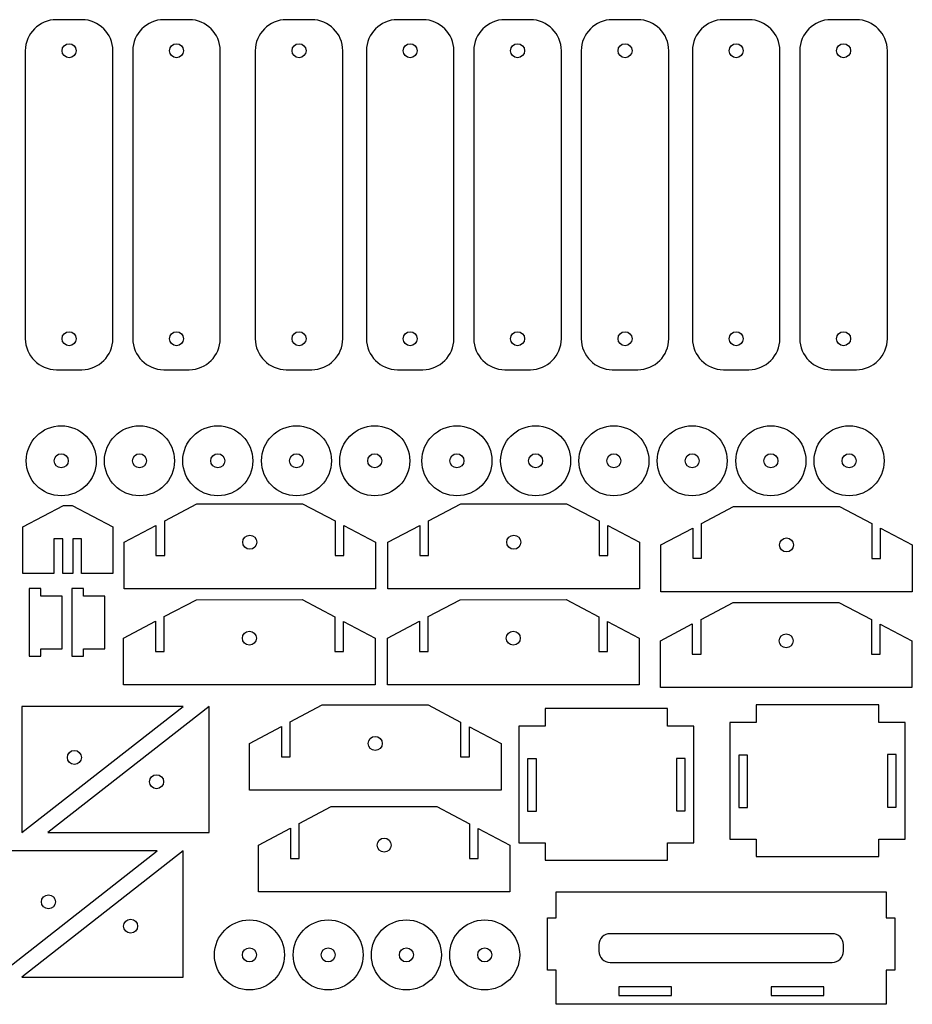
# Model space of a CAD drawing. Extents: x -52.4 to 45, y -15.4 to 14.2.
# Tile 2 of 3: x -33 to -7.5, y -14.1 to 14.1. Entities that reach past the tile are written whole.
import ezdxf

# ---------------------------------------------------------------- set-up
doc = ezdxf.new("R2010")
doc.units = 0
doc.header["$MEASUREMENT"] = 0
doc.layers.add('CAMADA_1', color=7, linetype='CONTINUOUS')

msp = doc.modelspace()

# ---------------------------------------------------------------- linework, layer by layer
at = {"layer": 'CAMADA_1', "color": 250}
for points in [[(-14.22467, -8.5248), (-13.97467, -8.5248), (-13.97467, -7.0248), (-14.22467, -7.0248), (-14.22467, -8.5248)], [(-12.44217, -8.43219), (-12.19217, -8.43219), (-12.19217, -6.93219), (-12.44217, -6.93219), (-12.44217, -8.43219)], [(-8.19217, -8.41896), (-7.94217, -8.41896), (-7.94217, -6.91896), (-8.19217, -6.91896), (-8.19217, -8.41896)], [(-18.47467, -8.53803), (-18.22467, -8.53803), (-18.22467, -7.03803), (-18.47467, -7.03803), (-18.47467, -8.53803)]]:
    msp.add_lwpolyline(points, close=True, dxfattribs=at)
for centre, major_axis in [((-31.57265, 13.19537), (0, 0.2)), ((-28.50348, 13.19537), (0, 0.2)), ((-25.00452, 13.19537), (0, 0.2)), ((-21.82952, 13.19537), (0, 0.2)), ((-18.76035, 13.19537), (0, 0.2)), ((-15.69119, 13.19537), (0, 0.2)), ((-12.51619, 13.19537), (0, 0.2)), ((-9.44702, 13.19537), (0, 0.2)), ((-31.57265, 4.9667), (0, 0.2)), ((-28.50348, 4.9667), (0, 0.2)), ((-25.00452, 4.9667), (0, 0.2)), ((-21.82952, 4.9667), (0, 0.2)), ((-18.76035, 4.9667), (0, 0.2)), ((-15.69119, 4.9667), (0, 0.2)), ((-12.51619, 4.9667), (0, 0.2)), ((-9.44702, 4.9667), (0, 0.2)), ((-31.79643, 1.47837), (0, 1)), ((-29.56225, 1.47837), (0, 1)), ((-27.32497, 1.47837), (0, 1)), ((-25.07601, 1.47837), (0, 1)), ((-22.84183, 1.47837), (0, 1)), ((-20.4933, 1.47837), (0, 1)), ((-18.24434, 1.47837), (0, 1)), ((-16.01016, 1.47837), (0, 1)), ((-13.77288, 1.47837), (0, 1)), ((-11.52392, 1.47837), (0, 1)), ((-9.28974, 1.47837), (0, 1)), ((-31.79643, 1.47837), (0, 0.2)), ((-29.56225, 1.47837), (0, 0.2)), ((-27.32497, 1.47837), (0, 0.2)), ((-25.07601, 1.47837), (0, 0.2)), ((-22.84183, 1.47837), (0, 0.2)), ((-20.4933, 1.47837), (0, 0.2)), ((-18.24434, 1.47837), (0, 0.2)), ((-16.01016, 1.47837), (0, 0.2)), ((-13.77288, 1.47837), (0, 0.2)), ((-11.52392, 1.47837), (0, 0.2)), ((-9.28974, 1.47837), (0, 0.2)), ((-26.41115, -0.84936), (0, 0.2)), ((-18.87053, -0.84936), (0, 0.2)), ((-11.0768, -0.92728), (0, 0.2)), ((-26.42281, -3.58936), (0, 0.2)), ((-18.88219, -3.58936), (0, 0.2)), ((-11.08846, -3.66728), (0, 0.2)), ((-22.82618, -6.59775), (0, 0.2)), ((-31.42189, -6.99772), (0, 0.2)), ((-29.07328, -7.69192), (0, 0.2)), ((-22.57137, -9.50208), (0, 0.2)), ((-32.16274, -11.12522), (0, 0.2)), ((-29.81413, -11.81942), (0, 0.2)), ((-26.42058, -12.64118), (0, 1)), ((-24.17162, -12.64118), (0, 1)), ((-21.93744, -12.64118), (0, 1)), ((-19.70016, -12.64118), (0, 1)), ((-26.42058, -12.64118), (0, 0.2)), ((-24.17162, -12.64118), (0, 0.2)), ((-21.93744, -12.64118), (0, 0.2)), ((-19.70016, -12.64118), (0, 0.2))]:
    msp.add_ellipse(centre, major_axis=major_axis, ratio=1, dxfattribs=at)
for points, knots in [([(-31.93699, 14.08104), (-31.93699, 14.08104), (-31.20831, 14.08104), (-31.20831, 14.08104), (-31.20831, 14.08104), (-30.72119, 14.08104), (-30.32265, 13.6825), (-30.32265, 13.19538), (-30.32265, 13.19538), (-30.32265, 13.19538), (-30.32265, 4.9667), (-30.32265, 4.9667), (-30.32265, 4.9667), (-30.32265, 4.47958), (-30.72119, 4.08104), (-31.20831, 4.08104), (-31.20831, 4.08104), (-31.20831, 4.08104), (-31.93699, 4.08104), (-31.93699, 4.08104), (-31.93699, 4.08104), (-32.42411, 4.08104), (-32.82265, 4.47958), (-32.82265, 4.9667), (-32.82265, 4.9667), (-32.82265, 4.9667), (-32.82265, 13.19538), (-32.82265, 13.19538), (-32.82265, 13.19538), (-32.82265, 13.6825), (-32.42411, 14.08104), (-31.93699, 14.08104)], [0, 0, 0, 0, 0.11111111, 0.11111111, 0.11111111, 0.11111111, 0.22222222, 0.22222222, 0.22222222, 0.22222222, 0.33333333, 0.33333333, 0.33333333, 0.33333333, 0.44444444, 0.44444444, 0.44444444, 0.44444444, 0.55555556, 0.55555556, 0.55555556, 0.55555556, 0.66666667, 0.66666667, 0.66666667, 0.66666667, 0.77777778, 0.77777778, 0.77777778, 0.77777778, 1, 1, 1, 1]), ([(-28.86782, 14.08104), (-28.86782, 14.08104), (-28.13914, 14.08104), (-28.13914, 14.08104), (-28.13914, 14.08104), (-27.65202, 14.08104), (-27.25348, 13.6825), (-27.25348, 13.19538), (-27.25348, 13.19538), (-27.25348, 13.19538), (-27.25348, 4.9667), (-27.25348, 4.9667), (-27.25348, 4.9667), (-27.25348, 4.47958), (-27.65202, 4.08104), (-28.13914, 4.08104), (-28.13914, 4.08104), (-28.13914, 4.08104), (-28.86782, 4.08104), (-28.86782, 4.08104), (-28.86782, 4.08104), (-29.35494, 4.08104), (-29.75348, 4.47958), (-29.75348, 4.9667), (-29.75348, 4.9667), (-29.75348, 4.9667), (-29.75348, 13.19538), (-29.75348, 13.19538), (-29.75348, 13.19538), (-29.75348, 13.6825), (-29.35494, 14.08104), (-28.86782, 14.08104)], [0, 0, 0, 0, 0.11111111, 0.11111111, 0.11111111, 0.11111111, 0.22222222, 0.22222222, 0.22222222, 0.22222222, 0.33333333, 0.33333333, 0.33333333, 0.33333333, 0.44444444, 0.44444444, 0.44444444, 0.44444444, 0.55555556, 0.55555556, 0.55555556, 0.55555556, 0.66666667, 0.66666667, 0.66666667, 0.66666667, 0.77777778, 0.77777778, 0.77777778, 0.77777778, 1, 1, 1, 1]), ([(-25.36886, 14.08104), (-25.36886, 14.08104), (-24.64018, 14.08104), (-24.64018, 14.08104), (-24.64018, 14.08104), (-24.15306, 14.08104), (-23.75452, 13.6825), (-23.75452, 13.19538), (-23.75452, 13.19538), (-23.75452, 13.19538), (-23.75452, 4.9667), (-23.75452, 4.9667), (-23.75452, 4.9667), (-23.75452, 4.47958), (-24.15306, 4.08104), (-24.64018, 4.08104), (-24.64018, 4.08104), (-24.64018, 4.08104), (-25.36886, 4.08104), (-25.36886, 4.08104), (-25.36886, 4.08104), (-25.85598, 4.08104), (-26.25452, 4.47958), (-26.25452, 4.9667), (-26.25452, 4.9667), (-26.25452, 4.9667), (-26.25452, 13.19538), (-26.25452, 13.19538), (-26.25452, 13.19538), (-26.25452, 13.6825), (-25.85598, 14.08104), (-25.36886, 14.08104)], [0, 0, 0, 0, 0.11111111, 0.11111111, 0.11111111, 0.11111111, 0.22222222, 0.22222222, 0.22222222, 0.22222222, 0.33333333, 0.33333333, 0.33333333, 0.33333333, 0.44444444, 0.44444444, 0.44444444, 0.44444444, 0.55555556, 0.55555556, 0.55555556, 0.55555556, 0.66666667, 0.66666667, 0.66666667, 0.66666667, 0.77777778, 0.77777778, 0.77777778, 0.77777778, 1, 1, 1, 1]), ([(-22.19386, 14.08104), (-22.19386, 14.08104), (-21.46518, 14.08104), (-21.46518, 14.08104), (-21.46518, 14.08104), (-20.97806, 14.08104), (-20.57952, 13.6825), (-20.57952, 13.19538), (-20.57952, 13.19538), (-20.57952, 13.19538), (-20.57952, 4.9667), (-20.57952, 4.9667), (-20.57952, 4.9667), (-20.57952, 4.47958), (-20.97806, 4.08104), (-21.46518, 4.08104), (-21.46518, 4.08104), (-21.46518, 4.08104), (-22.19386, 4.08104), (-22.19386, 4.08104), (-22.19386, 4.08104), (-22.68098, 4.08104), (-23.07952, 4.47958), (-23.07952, 4.9667), (-23.07952, 4.9667), (-23.07952, 4.9667), (-23.07952, 13.19538), (-23.07952, 13.19538), (-23.07952, 13.19538), (-23.07952, 13.6825), (-22.68098, 14.08104), (-22.19386, 14.08104)], [0, 0, 0, 0, 0.11111111, 0.11111111, 0.11111111, 0.11111111, 0.22222222, 0.22222222, 0.22222222, 0.22222222, 0.33333333, 0.33333333, 0.33333333, 0.33333333, 0.44444444, 0.44444444, 0.44444444, 0.44444444, 0.55555556, 0.55555556, 0.55555556, 0.55555556, 0.66666667, 0.66666667, 0.66666667, 0.66666667, 0.77777778, 0.77777778, 0.77777778, 0.77777778, 1, 1, 1, 1]), ([(-19.12469, 14.08104), (-19.12469, 14.08104), (-18.39601, 14.08104), (-18.39601, 14.08104), (-18.39601, 14.08104), (-17.90889, 14.08104), (-17.51035, 13.6825), (-17.51035, 13.19538), (-17.51035, 13.19538), (-17.51035, 13.19538), (-17.51035, 4.9667), (-17.51035, 4.9667), (-17.51035, 4.9667), (-17.51035, 4.47958), (-17.90889, 4.08104), (-18.39601, 4.08104), (-18.39601, 4.08104), (-18.39601, 4.08104), (-19.12469, 4.08104), (-19.12469, 4.08104), (-19.12469, 4.08104), (-19.61181, 4.08104), (-20.01035, 4.47958), (-20.01035, 4.9667), (-20.01035, 4.9667), (-20.01035, 4.9667), (-20.01035, 13.19538), (-20.01035, 13.19538), (-20.01035, 13.19538), (-20.01035, 13.6825), (-19.61181, 14.08104), (-19.12469, 14.08104)], [0, 0, 0, 0, 0.11111111, 0.11111111, 0.11111111, 0.11111111, 0.22222222, 0.22222222, 0.22222222, 0.22222222, 0.33333333, 0.33333333, 0.33333333, 0.33333333, 0.44444444, 0.44444444, 0.44444444, 0.44444444, 0.55555556, 0.55555556, 0.55555556, 0.55555556, 0.66666667, 0.66666667, 0.66666667, 0.66666667, 0.77777778, 0.77777778, 0.77777778, 0.77777778, 1, 1, 1, 1]), ([(-16.05553, 14.08104), (-16.05553, 14.08104), (-15.32685, 14.08104), (-15.32685, 14.08104), (-15.32685, 14.08104), (-14.83973, 14.08104), (-14.44119, 13.6825), (-14.44119, 13.19538), (-14.44119, 13.19538), (-14.44119, 13.19538), (-14.44119, 4.9667), (-14.44119, 4.9667), (-14.44119, 4.9667), (-14.44119, 4.47958), (-14.83973, 4.08104), (-15.32685, 4.08104), (-15.32685, 4.08104), (-15.32685, 4.08104), (-16.05553, 4.08104), (-16.05553, 4.08104), (-16.05553, 4.08104), (-16.54265, 4.08104), (-16.94119, 4.47958), (-16.94119, 4.9667), (-16.94119, 4.9667), (-16.94119, 4.9667), (-16.94119, 13.19538), (-16.94119, 13.19538), (-16.94119, 13.19538), (-16.94119, 13.6825), (-16.54265, 14.08104), (-16.05553, 14.08104)], [0, 0, 0, 0, 0.11111111, 0.11111111, 0.11111111, 0.11111111, 0.22222222, 0.22222222, 0.22222222, 0.22222222, 0.33333333, 0.33333333, 0.33333333, 0.33333333, 0.44444444, 0.44444444, 0.44444444, 0.44444444, 0.55555556, 0.55555556, 0.55555556, 0.55555556, 0.66666667, 0.66666667, 0.66666667, 0.66666667, 0.77777778, 0.77777778, 0.77777778, 0.77777778, 1, 1, 1, 1]), ([(-12.88053, 14.08104), (-12.88053, 14.08104), (-12.15185, 14.08104), (-12.15185, 14.08104), (-12.15185, 14.08104), (-11.66473, 14.08104), (-11.26619, 13.6825), (-11.26619, 13.19538), (-11.26619, 13.19538), (-11.26619, 13.19538), (-11.26619, 4.9667), (-11.26619, 4.9667), (-11.26619, 4.9667), (-11.26619, 4.47958), (-11.66473, 4.08104), (-12.15185, 4.08104), (-12.15185, 4.08104), (-12.15185, 4.08104), (-12.88053, 4.08104), (-12.88053, 4.08104), (-12.88053, 4.08104), (-13.36765, 4.08104), (-13.76619, 4.47958), (-13.76619, 4.9667), (-13.76619, 4.9667), (-13.76619, 4.9667), (-13.76619, 13.19538), (-13.76619, 13.19538), (-13.76619, 13.19538), (-13.76619, 13.6825), (-13.36765, 14.08104), (-12.88053, 14.08104)], [0, 0, 0, 0, 0.11111111, 0.11111111, 0.11111111, 0.11111111, 0.22222222, 0.22222222, 0.22222222, 0.22222222, 0.33333333, 0.33333333, 0.33333333, 0.33333333, 0.44444444, 0.44444444, 0.44444444, 0.44444444, 0.55555556, 0.55555556, 0.55555556, 0.55555556, 0.66666667, 0.66666667, 0.66666667, 0.66666667, 0.77777778, 0.77777778, 0.77777778, 0.77777778, 1, 1, 1, 1]), ([(-9.81136, 14.08104), (-9.81136, 14.08104), (-9.08268, 14.08104), (-9.08268, 14.08104), (-9.08268, 14.08104), (-8.59556, 14.08104), (-8.19702, 13.6825), (-8.19702, 13.19538), (-8.19702, 13.19538), (-8.19702, 13.19538), (-8.19702, 4.9667), (-8.19702, 4.9667), (-8.19702, 4.9667), (-8.19702, 4.47958), (-8.59556, 4.08104), (-9.08268, 4.08104), (-9.08268, 4.08104), (-9.08268, 4.08104), (-9.81136, 4.08104), (-9.81136, 4.08104), (-9.81136, 4.08104), (-10.29848, 4.08104), (-10.69702, 4.47958), (-10.69702, 4.9667), (-10.69702, 4.9667), (-10.69702, 4.9667), (-10.69702, 13.19538), (-10.69702, 13.19538), (-10.69702, 13.19538), (-10.69702, 13.6825), (-10.29848, 14.08104), (-9.81136, 14.08104)], [0, 0, 0, 0, 0.11111111, 0.11111111, 0.11111111, 0.11111111, 0.22222222, 0.22222222, 0.22222222, 0.22222222, 0.33333333, 0.33333333, 0.33333333, 0.33333333, 0.44444444, 0.44444444, 0.44444444, 0.44444444, 0.55555556, 0.55555556, 0.55555556, 0.55555556, 0.66666667, 0.66666667, 0.66666667, 0.66666667, 0.77777778, 0.77777778, 0.77777778, 0.77777778, 1, 1, 1, 1]), ([(-32.89377, -1.74357), (-32.89377, -1.74357), (-32.00522, -1.74357), (-32.00522, -1.74357), (-32.00522, -1.74357), (-32.00522, -1.74357), (-32.00522, -0.74991), (-32.00522, -0.74991), (-32.00522, -0.74991), (-32.00522, -0.74991), (-31.75522, -0.74991), (-31.75522, -0.74991), (-31.75522, -0.74991), (-31.75522, -0.74991), (-31.75522, -1.74357), (-31.75522, -1.74357), (-31.75522, -1.74357), (-31.75522, -1.74357), (-31.46522, -1.74357), (-31.46522, -1.74357), (-31.46522, -1.74357), (-31.46522, -1.74357), (-31.46522, -0.74991), (-31.46522, -0.74991), (-31.46522, -0.74991), (-31.46522, -0.74991), (-31.21522, -0.74991), (-31.21522, -0.74991), (-31.21522, -0.74991), (-31.21522, -0.74991), (-31.21522, -1.74357), (-31.21522, -1.74357), (-31.21522, -1.74357), (-31.21522, -1.74357), (-30.32671, -1.74358), (-30.32671, -1.74358), (-30.32671, -1.74358), (-30.32671, -1.74358), (-30.32671, -0.40748), (-30.32671, -0.40748), (-30.32671, -0.40748), (-30.32671, -0.40748), (-31.48524, 0.20374), (-31.48524, 0.20374), (-31.48524, 0.20374), (-31.48524, 0.20374), (-31.73524, 0.20374), (-31.73524, 0.20374), (-31.73524, 0.20374), (-31.73524, 0.20374), (-32.89377, -0.40748), (-32.89377, -0.40748), (-32.89377, -0.40748), (-32.89377, -0.40748), (-32.89377, -1.74357), (-32.89377, -1.74357)], [0, 0, 0, 0, 0.06666667, 0.06666667, 0.06666667, 0.06666667, 0.13333333, 0.13333333, 0.13333333, 0.13333333, 0.2, 0.2, 0.2, 0.2, 0.26666667, 0.26666667, 0.26666667, 0.26666667, 0.33333333, 0.33333333, 0.33333333, 0.33333333, 0.4, 0.4, 0.4, 0.4, 0.46666667, 0.46666667, 0.46666667, 0.46666667, 0.53333333, 0.53333333, 0.53333333, 0.53333333, 0.6, 0.6, 0.6, 0.6, 0.66666667, 0.66666667, 0.66666667, 0.66666667, 0.73333333, 0.73333333, 0.73333333, 0.73333333, 0.8, 0.8, 0.8, 0.8, 0.86666667, 0.86666667, 0.86666667, 0.86666667, 1, 1, 1, 1]), ([(-30.00375, -2.18543), (-30.00375, -2.18543), (-22.81854, -2.18544), (-22.81854, -2.18544), (-22.81854, -2.18544), (-22.81854, -2.18544), (-22.81855, -0.84935), (-22.81855, -0.84935), (-22.81855, -0.84935), (-22.81855, -0.84935), (-23.7228, -0.37228), (-23.7228, -0.37228), (-23.7228, -0.37228), (-23.7228, -0.37228), (-23.7228, -1.23166), (-23.7228, -1.23166), (-23.7228, -1.23166), (-23.7228, -1.23166), (-23.9728, -1.23166), (-23.9728, -1.23166), (-23.9728, -1.23166), (-23.9728, -1.23166), (-23.9728, -0.24038), (-23.9728, -0.24038), (-23.9728, -0.24038), (-23.9728, -0.24038), (-24.90302, 0.25039), (-24.90302, 0.25039), (-24.90302, 0.25039), (-24.90302, 0.25039), (-27.92589, 0.24874), (-27.92589, 0.24874), (-27.92589, 0.24874), (-27.92589, 0.24874), (-28.84106, -0.2349), (-28.84106, -0.2349), (-28.84106, -0.2349), (-28.84106, -0.2349), (-28.84106, -1.23018), (-28.84106, -1.23018), (-28.84106, -1.23018), (-28.84106, -1.23018), (-29.09106, -1.23018), (-29.09106, -1.23018), (-29.09106, -1.23018), (-29.09106, -1.23018), (-29.09106, -0.36702), (-29.09106, -0.36702), (-29.09106, -0.36702), (-29.09106, -0.36702), (-30.00375, -0.84935), (-30.00375, -0.84935), (-30.00375, -0.84935), (-30.00375, -0.84935), (-30.00375, -2.18543), (-30.00375, -2.18543)], [0, 0, 0, 0, 0.06666667, 0.06666667, 0.06666667, 0.06666667, 0.13333333, 0.13333333, 0.13333333, 0.13333333, 0.2, 0.2, 0.2, 0.2, 0.26666667, 0.26666667, 0.26666667, 0.26666667, 0.33333333, 0.33333333, 0.33333333, 0.33333333, 0.4, 0.4, 0.4, 0.4, 0.46666667, 0.46666667, 0.46666667, 0.46666667, 0.53333333, 0.53333333, 0.53333333, 0.53333333, 0.6, 0.6, 0.6, 0.6, 0.66666667, 0.66666667, 0.66666667, 0.66666667, 0.73333333, 0.73333333, 0.73333333, 0.73333333, 0.8, 0.8, 0.8, 0.8, 0.86666667, 0.86666667, 0.86666667, 0.86666667, 1, 1, 1, 1]), ([(-22.46313, -2.18543), (-22.46313, -2.18543), (-15.27792, -2.18544), (-15.27792, -2.18544), (-15.27792, -2.18544), (-15.27792, -2.18544), (-15.27793, -0.84935), (-15.27793, -0.84935), (-15.27793, -0.84935), (-15.27793, -0.84935), (-16.18218, -0.37228), (-16.18218, -0.37228), (-16.18218, -0.37228), (-16.18218, -0.37228), (-16.18218, -1.23166), (-16.18218, -1.23166), (-16.18218, -1.23166), (-16.18218, -1.23166), (-16.43218, -1.23166), (-16.43218, -1.23166), (-16.43218, -1.23166), (-16.43218, -1.23166), (-16.43218, -0.24038), (-16.43218, -0.24038), (-16.43218, -0.24038), (-16.43218, -0.24038), (-17.3624, 0.25039), (-17.3624, 0.25039), (-17.3624, 0.25039), (-17.3624, 0.25039), (-20.38527, 0.24874), (-20.38527, 0.24874), (-20.38527, 0.24874), (-20.38527, 0.24874), (-21.30044, -0.2349), (-21.30044, -0.2349), (-21.30044, -0.2349), (-21.30044, -0.2349), (-21.30044, -1.23018), (-21.30044, -1.23018), (-21.30044, -1.23018), (-21.30044, -1.23018), (-21.55044, -1.23018), (-21.55044, -1.23018), (-21.55044, -1.23018), (-21.55044, -1.23018), (-21.55044, -0.36702), (-21.55044, -0.36702), (-21.55044, -0.36702), (-21.55044, -0.36702), (-22.46313, -0.84935), (-22.46313, -0.84935), (-22.46313, -0.84935), (-22.46313, -0.84935), (-22.46313, -2.18543), (-22.46313, -2.18543)], [0, 0, 0, 0, 0.06666667, 0.06666667, 0.06666667, 0.06666667, 0.13333333, 0.13333333, 0.13333333, 0.13333333, 0.2, 0.2, 0.2, 0.2, 0.26666667, 0.26666667, 0.26666667, 0.26666667, 0.33333333, 0.33333333, 0.33333333, 0.33333333, 0.4, 0.4, 0.4, 0.4, 0.46666667, 0.46666667, 0.46666667, 0.46666667, 0.53333333, 0.53333333, 0.53333333, 0.53333333, 0.6, 0.6, 0.6, 0.6, 0.66666667, 0.66666667, 0.66666667, 0.66666667, 0.73333333, 0.73333333, 0.73333333, 0.73333333, 0.8, 0.8, 0.8, 0.8, 0.86666667, 0.86666667, 0.86666667, 0.86666667, 1, 1, 1, 1]), ([(-14.6694, -2.26335), (-14.6694, -2.26335), (-7.48419, -2.26336), (-7.48419, -2.26336), (-7.48419, -2.26336), (-7.48419, -2.26336), (-7.4842, -0.92727), (-7.4842, -0.92727), (-7.4842, -0.92727), (-7.4842, -0.92727), (-8.38845, -0.4502), (-8.38845, -0.4502), (-8.38845, -0.4502), (-8.38845, -0.4502), (-8.38845, -1.30958), (-8.38845, -1.30958), (-8.38845, -1.30958), (-8.38845, -1.30958), (-8.63845, -1.30958), (-8.63845, -1.30958), (-8.63845, -1.30958), (-8.63845, -1.30958), (-8.63845, -0.3183), (-8.63845, -0.3183), (-8.63845, -0.3183), (-8.63845, -0.3183), (-9.56867, 0.17247), (-9.56867, 0.17247), (-9.56867, 0.17247), (-9.56867, 0.17247), (-12.59154, 0.17082), (-12.59154, 0.17082), (-12.59154, 0.17082), (-12.59154, 0.17082), (-13.50671, -0.31282), (-13.50671, -0.31282), (-13.50671, -0.31282), (-13.50671, -0.31282), (-13.50671, -1.3081), (-13.50671, -1.3081), (-13.50671, -1.3081), (-13.50671, -1.3081), (-13.75671, -1.3081), (-13.75671, -1.3081), (-13.75671, -1.3081), (-13.75671, -1.3081), (-13.75671, -0.44494), (-13.75671, -0.44494), (-13.75671, -0.44494), (-13.75671, -0.44494), (-14.6694, -0.92727), (-14.6694, -0.92727), (-14.6694, -0.92727), (-14.6694, -0.92727), (-14.6694, -2.26335), (-14.6694, -2.26335)], [0, 0, 0, 0, 0.06666667, 0.06666667, 0.06666667, 0.06666667, 0.13333333, 0.13333333, 0.13333333, 0.13333333, 0.2, 0.2, 0.2, 0.2, 0.26666667, 0.26666667, 0.26666667, 0.26666667, 0.33333333, 0.33333333, 0.33333333, 0.33333333, 0.4, 0.4, 0.4, 0.4, 0.46666667, 0.46666667, 0.46666667, 0.46666667, 0.53333333, 0.53333333, 0.53333333, 0.53333333, 0.6, 0.6, 0.6, 0.6, 0.66666667, 0.66666667, 0.66666667, 0.66666667, 0.73333333, 0.73333333, 0.73333333, 0.73333333, 0.8, 0.8, 0.8, 0.8, 0.86666667, 0.86666667, 0.86666667, 0.86666667, 1, 1, 1, 1]), ([(-32.38188, -2.39455), (-32.38188, -2.39455), (-31.76876, -2.39455), (-31.76876, -2.39455), (-31.76876, -2.39455), (-31.76876, -2.39455), (-31.76876, -3.89455), (-31.76876, -3.89455), (-31.76876, -3.89455), (-31.76876, -3.89455), (-32.38188, -3.89455), (-32.38188, -3.89455), (-32.38188, -3.89455), (-32.38188, -3.89455), (-32.38188, -4.10367), (-32.38188, -4.10367), (-32.38188, -4.10367), (-32.38188, -4.10367), (-32.71261, -4.10367), (-32.71261, -4.10367), (-32.71261, -4.10367), (-32.71261, -4.10367), (-32.71261, -2.17221), (-32.71261, -2.17221), (-32.71261, -2.17221), (-32.71261, -2.17221), (-32.38188, -2.17221), (-32.38188, -2.17221), (-32.38188, -2.17221), (-32.38188, -2.17221), (-32.38188, -2.39455), (-32.38188, -2.39455)], [0, 0, 0, 0, 0.11111111, 0.11111111, 0.11111111, 0.11111111, 0.22222222, 0.22222222, 0.22222222, 0.22222222, 0.33333333, 0.33333333, 0.33333333, 0.33333333, 0.44444444, 0.44444444, 0.44444444, 0.44444444, 0.55555556, 0.55555556, 0.55555556, 0.55555556, 0.66666667, 0.66666667, 0.66666667, 0.66666667, 0.77777778, 0.77777778, 0.77777778, 0.77777778, 1, 1, 1, 1]), ([(-31.16477, -2.39455), (-31.16477, -2.39455), (-30.55165, -2.39455), (-30.55165, -2.39455), (-30.55165, -2.39455), (-30.55165, -2.39455), (-30.55165, -3.89455), (-30.55165, -3.89455), (-30.55165, -3.89455), (-30.55165, -3.89455), (-31.16477, -3.89455), (-31.16477, -3.89455), (-31.16477, -3.89455), (-31.16477, -3.89455), (-31.16477, -4.10367), (-31.16477, -4.10367), (-31.16477, -4.10367), (-31.16477, -4.10367), (-31.4955, -4.10367), (-31.4955, -4.10367), (-31.4955, -4.10367), (-31.4955, -4.10367), (-31.4955, -2.17221), (-31.4955, -2.17221), (-31.4955, -2.17221), (-31.4955, -2.17221), (-31.16477, -2.17221), (-31.16477, -2.17221), (-31.16477, -2.17221), (-31.16477, -2.17221), (-31.16477, -2.39455), (-31.16477, -2.39455)], [0, 0, 0, 0, 0.11111111, 0.11111111, 0.11111111, 0.11111111, 0.22222222, 0.22222222, 0.22222222, 0.22222222, 0.33333333, 0.33333333, 0.33333333, 0.33333333, 0.44444444, 0.44444444, 0.44444444, 0.44444444, 0.55555556, 0.55555556, 0.55555556, 0.55555556, 0.66666667, 0.66666667, 0.66666667, 0.66666667, 0.77777778, 0.77777778, 0.77777778, 0.77777778, 1, 1, 1, 1]), ([(-30.01541, -4.92543), (-30.01541, -4.92543), (-22.8302, -4.92544), (-22.8302, -4.92544), (-22.8302, -4.92544), (-22.8302, -4.92544), (-22.83021, -3.58935), (-22.83021, -3.58935), (-22.83021, -3.58935), (-22.83021, -3.58935), (-23.73446, -3.11228), (-23.73446, -3.11228), (-23.73446, -3.11228), (-23.73446, -3.11228), (-23.73446, -3.97166), (-23.73446, -3.97166), (-23.73446, -3.97166), (-23.73446, -3.97166), (-23.98446, -3.97166), (-23.98446, -3.97166), (-23.98446, -3.97166), (-23.98446, -3.97166), (-23.98446, -2.98038), (-23.98446, -2.98038), (-23.98446, -2.98038), (-23.98446, -2.98038), (-24.91468, -2.48961), (-24.91468, -2.48961), (-24.91468, -2.48961), (-24.91468, -2.48961), (-27.93755, -2.49126), (-27.93755, -2.49126), (-27.93755, -2.49126), (-27.93755, -2.49126), (-28.85272, -2.9749), (-28.85272, -2.9749), (-28.85272, -2.9749), (-28.85272, -2.9749), (-28.85272, -3.97018), (-28.85272, -3.97018), (-28.85272, -3.97018), (-28.85272, -3.97018), (-29.10272, -3.97018), (-29.10272, -3.97018), (-29.10272, -3.97018), (-29.10272, -3.97018), (-29.10272, -3.10702), (-29.10272, -3.10702), (-29.10272, -3.10702), (-29.10272, -3.10702), (-30.01541, -3.58935), (-30.01541, -3.58935), (-30.01541, -3.58935), (-30.01541, -3.58935), (-30.01541, -4.92543), (-30.01541, -4.92543)], [0, 0, 0, 0, 0.06666667, 0.06666667, 0.06666667, 0.06666667, 0.13333333, 0.13333333, 0.13333333, 0.13333333, 0.2, 0.2, 0.2, 0.2, 0.26666667, 0.26666667, 0.26666667, 0.26666667, 0.33333333, 0.33333333, 0.33333333, 0.33333333, 0.4, 0.4, 0.4, 0.4, 0.46666667, 0.46666667, 0.46666667, 0.46666667, 0.53333333, 0.53333333, 0.53333333, 0.53333333, 0.6, 0.6, 0.6, 0.6, 0.66666667, 0.66666667, 0.66666667, 0.66666667, 0.73333333, 0.73333333, 0.73333333, 0.73333333, 0.8, 0.8, 0.8, 0.8, 0.86666667, 0.86666667, 0.86666667, 0.86666667, 1, 1, 1, 1]), ([(-22.47479, -4.92543), (-22.47479, -4.92543), (-15.28958, -4.92544), (-15.28958, -4.92544), (-15.28958, -4.92544), (-15.28958, -4.92544), (-15.28959, -3.58935), (-15.28959, -3.58935), (-15.28959, -3.58935), (-15.28959, -3.58935), (-16.19384, -3.11228), (-16.19384, -3.11228), (-16.19384, -3.11228), (-16.19384, -3.11228), (-16.19384, -3.97166), (-16.19384, -3.97166), (-16.19384, -3.97166), (-16.19384, -3.97166), (-16.44384, -3.97166), (-16.44384, -3.97166), (-16.44384, -3.97166), (-16.44384, -3.97166), (-16.44384, -2.98038), (-16.44384, -2.98038), (-16.44384, -2.98038), (-16.44384, -2.98038), (-17.37406, -2.48961), (-17.37406, -2.48961), (-17.37406, -2.48961), (-17.37406, -2.48961), (-20.39693, -2.49126), (-20.39693, -2.49126), (-20.39693, -2.49126), (-20.39693, -2.49126), (-21.3121, -2.9749), (-21.3121, -2.9749), (-21.3121, -2.9749), (-21.3121, -2.9749), (-21.3121, -3.97018), (-21.3121, -3.97018), (-21.3121, -3.97018), (-21.3121, -3.97018), (-21.5621, -3.97018), (-21.5621, -3.97018), (-21.5621, -3.97018), (-21.5621, -3.97018), (-21.5621, -3.10702), (-21.5621, -3.10702), (-21.5621, -3.10702), (-21.5621, -3.10702), (-22.47479, -3.58935), (-22.47479, -3.58935), (-22.47479, -3.58935), (-22.47479, -3.58935), (-22.47479, -4.92543), (-22.47479, -4.92543)], [0, 0, 0, 0, 0.06666667, 0.06666667, 0.06666667, 0.06666667, 0.13333333, 0.13333333, 0.13333333, 0.13333333, 0.2, 0.2, 0.2, 0.2, 0.26666667, 0.26666667, 0.26666667, 0.26666667, 0.33333333, 0.33333333, 0.33333333, 0.33333333, 0.4, 0.4, 0.4, 0.4, 0.46666667, 0.46666667, 0.46666667, 0.46666667, 0.53333333, 0.53333333, 0.53333333, 0.53333333, 0.6, 0.6, 0.6, 0.6, 0.66666667, 0.66666667, 0.66666667, 0.66666667, 0.73333333, 0.73333333, 0.73333333, 0.73333333, 0.8, 0.8, 0.8, 0.8, 0.86666667, 0.86666667, 0.86666667, 0.86666667, 1, 1, 1, 1]), ([(-14.68106, -5.00335), (-14.68106, -5.00335), (-7.49585, -5.00336), (-7.49585, -5.00336), (-7.49585, -5.00336), (-7.49585, -5.00336), (-7.49586, -3.66727), (-7.49586, -3.66727), (-7.49586, -3.66727), (-7.49586, -3.66727), (-8.40011, -3.1902), (-8.40011, -3.1902), (-8.40011, -3.1902), (-8.40011, -3.1902), (-8.40011, -4.04958), (-8.40011, -4.04958), (-8.40011, -4.04958), (-8.40011, -4.04958), (-8.65011, -4.04958), (-8.65011, -4.04958), (-8.65011, -4.04958), (-8.65011, -4.04958), (-8.65011, -3.0583), (-8.65011, -3.0583), (-8.65011, -3.0583), (-8.65011, -3.0583), (-9.58033, -2.56753), (-9.58033, -2.56753), (-9.58033, -2.56753), (-9.58033, -2.56753), (-12.6032, -2.56918), (-12.6032, -2.56918), (-12.6032, -2.56918), (-12.6032, -2.56918), (-13.51837, -3.05282), (-13.51837, -3.05282), (-13.51837, -3.05282), (-13.51837, -3.05282), (-13.51837, -4.0481), (-13.51837, -4.0481), (-13.51837, -4.0481), (-13.51837, -4.0481), (-13.76837, -4.0481), (-13.76837, -4.0481), (-13.76837, -4.0481), (-13.76837, -4.0481), (-13.76837, -3.18494), (-13.76837, -3.18494), (-13.76837, -3.18494), (-13.76837, -3.18494), (-14.68106, -3.66727), (-14.68106, -3.66727), (-14.68106, -3.66727), (-14.68106, -3.66727), (-14.68106, -5.00335), (-14.68106, -5.00335)], [0, 0, 0, 0, 0.06666667, 0.06666667, 0.06666667, 0.06666667, 0.13333333, 0.13333333, 0.13333333, 0.13333333, 0.2, 0.2, 0.2, 0.2, 0.26666667, 0.26666667, 0.26666667, 0.26666667, 0.33333333, 0.33333333, 0.33333333, 0.33333333, 0.4, 0.4, 0.4, 0.4, 0.46666667, 0.46666667, 0.46666667, 0.46666667, 0.53333333, 0.53333333, 0.53333333, 0.53333333, 0.6, 0.6, 0.6, 0.6, 0.66666667, 0.66666667, 0.66666667, 0.66666667, 0.73333333, 0.73333333, 0.73333333, 0.73333333, 0.8, 0.8, 0.8, 0.8, 0.86666667, 0.86666667, 0.86666667, 0.86666667, 1, 1, 1, 1]), ([(-32.92189, -5.54243), (-32.92189, -5.54243), (-28.3141, -5.54243), (-28.3141, -5.54243), (-28.3141, -5.54243), (-28.3141, -5.54243), (-32.92189, -9.14721), (-32.92189, -9.14721), (-32.92189, -9.14721), (-32.92189, -9.14721), (-32.92189, -5.54243), (-32.92189, -5.54243)], [0, 0, 0, 0, 0.25, 0.25, 0.25, 0.25, 0.5, 0.5, 0.5, 0.5, 1, 1, 1, 1]), ([(-27.57328, -9.14721), (-27.57328, -9.14721), (-32.18107, -9.14721), (-32.18107, -9.14721), (-32.18107, -9.14721), (-32.18107, -9.14721), (-27.57328, -5.54243), (-27.57328, -5.54243), (-27.57328, -5.54243), (-27.57328, -5.54243), (-27.57328, -9.14721), (-27.57328, -9.14721)], [0, 0, 0, 0, 0.25, 0.25, 0.25, 0.25, 0.5, 0.5, 0.5, 0.5, 1, 1, 1, 1]), ([(-26.41878, -7.93382), (-26.41878, -7.93382), (-19.23357, -7.93383), (-19.23357, -7.93383), (-19.23357, -7.93383), (-19.23357, -7.93383), (-19.23358, -6.59774), (-19.23358, -6.59774), (-19.23358, -6.59774), (-19.23358, -6.59774), (-20.13783, -6.12067), (-20.13783, -6.12067), (-20.13783, -6.12067), (-20.13783, -6.12067), (-20.13783, -6.98005), (-20.13783, -6.98005), (-20.13783, -6.98005), (-20.13783, -6.98005), (-20.38783, -6.98005), (-20.38783, -6.98005), (-20.38783, -6.98005), (-20.38783, -6.98005), (-20.38783, -5.98877), (-20.38783, -5.98877), (-20.38783, -5.98877), (-20.38783, -5.98877), (-21.31805, -5.498), (-21.31805, -5.498), (-21.31805, -5.498), (-21.31805, -5.498), (-24.34092, -5.49965), (-24.34092, -5.49965), (-24.34092, -5.49965), (-24.34092, -5.49965), (-25.25609, -5.98329), (-25.25609, -5.98329), (-25.25609, -5.98329), (-25.25609, -5.98329), (-25.25609, -6.97857), (-25.25609, -6.97857), (-25.25609, -6.97857), (-25.25609, -6.97857), (-25.50609, -6.97857), (-25.50609, -6.97857), (-25.50609, -6.97857), (-25.50609, -6.97857), (-25.50609, -6.11541), (-25.50609, -6.11541), (-25.50609, -6.11541), (-25.50609, -6.11541), (-26.41878, -6.59774), (-26.41878, -6.59774), (-26.41878, -6.59774), (-26.41878, -6.59774), (-26.41878, -7.93382), (-26.41878, -7.93382)], [0, 0, 0, 0, 0.06666667, 0.06666667, 0.06666667, 0.06666667, 0.13333333, 0.13333333, 0.13333333, 0.13333333, 0.2, 0.2, 0.2, 0.2, 0.26666667, 0.26666667, 0.26666667, 0.26666667, 0.33333333, 0.33333333, 0.33333333, 0.33333333, 0.4, 0.4, 0.4, 0.4, 0.46666667, 0.46666667, 0.46666667, 0.46666667, 0.53333333, 0.53333333, 0.53333333, 0.53333333, 0.6, 0.6, 0.6, 0.6, 0.66666667, 0.66666667, 0.66666667, 0.66666667, 0.73333333, 0.73333333, 0.73333333, 0.73333333, 0.8, 0.8, 0.8, 0.8, 0.86666667, 0.86666667, 0.86666667, 0.86666667, 1, 1, 1, 1]), ([(-18.72467, -6.10128), (-18.72467, -6.10128), (-17.97467, -6.10128), (-17.97467, -6.10128), (-17.97467, -6.10128), (-17.97467, -6.10128), (-17.97467, -5.60129), (-17.97467, -5.60129), (-17.97467, -5.60129), (-17.97467, -5.60129), (-14.47467, -5.60129), (-14.47467, -5.60129), (-14.47467, -5.60129), (-14.47467, -5.60129), (-14.47467, -6.10128), (-14.47467, -6.10128), (-14.47467, -6.10128), (-14.47467, -6.10128), (-13.72467, -6.10128), (-13.72467, -6.10128), (-13.72467, -6.10128), (-13.72467, -6.10128), (-13.72467, -9.43503), (-13.72467, -9.43503), (-13.72467, -9.43503), (-13.72467, -9.43503), (-14.47467, -9.43503), (-14.47467, -9.43503), (-14.47467, -9.43503), (-14.47467, -9.43503), (-14.47467, -9.93503), (-14.47467, -9.93503), (-14.47467, -9.93503), (-14.47467, -9.93503), (-17.97467, -9.93503), (-17.97467, -9.93503), (-17.97467, -9.93503), (-17.97467, -9.93503), (-17.97467, -9.43503), (-17.97467, -9.43503), (-17.97467, -9.43503), (-17.97467, -9.43503), (-18.72467, -9.43503), (-18.72467, -9.43503), (-18.72467, -9.43503), (-18.72467, -9.43503), (-18.72467, -6.10128), (-18.72467, -6.10128)], [0, 0, 0, 0, 0.07692308, 0.07692308, 0.07692308, 0.07692308, 0.15384615, 0.15384615, 0.15384615, 0.15384615, 0.23076923, 0.23076923, 0.23076923, 0.23076923, 0.30769231, 0.30769231, 0.30769231, 0.30769231, 0.38461538, 0.38461538, 0.38461538, 0.38461538, 0.46153846, 0.46153846, 0.46153846, 0.46153846, 0.53846154, 0.53846154, 0.53846154, 0.53846154, 0.61538462, 0.61538462, 0.61538462, 0.61538462, 0.69230769, 0.69230769, 0.69230769, 0.69230769, 0.76923077, 0.76923077, 0.76923077, 0.76923077, 0.84615385, 0.84615385, 0.84615385, 0.84615385, 1, 1, 1, 1]), ([(-12.69217, -5.99544), (-12.69217, -5.99544), (-11.94217, -5.99544), (-11.94217, -5.99544), (-11.94217, -5.99544), (-11.94217, -5.99544), (-11.94217, -5.49545), (-11.94217, -5.49545), (-11.94217, -5.49545), (-11.94217, -5.49545), (-8.44217, -5.49545), (-8.44217, -5.49545), (-8.44217, -5.49545), (-8.44217, -5.49545), (-8.44217, -5.99544), (-8.44217, -5.99544), (-8.44217, -5.99544), (-8.44217, -5.99544), (-7.69217, -5.99544), (-7.69217, -5.99544), (-7.69217, -5.99544), (-7.69217, -5.99544), (-7.69217, -9.32919), (-7.69217, -9.32919), (-7.69217, -9.32919), (-7.69217, -9.32919), (-8.44217, -9.32919), (-8.44217, -9.32919), (-8.44217, -9.32919), (-8.44217, -9.32919), (-8.44217, -9.82919), (-8.44217, -9.82919), (-8.44217, -9.82919), (-8.44217, -9.82919), (-11.94217, -9.82919), (-11.94217, -9.82919), (-11.94217, -9.82919), (-11.94217, -9.82919), (-11.94217, -9.32919), (-11.94217, -9.32919), (-11.94217, -9.32919), (-11.94217, -9.32919), (-12.69217, -9.32919), (-12.69217, -9.32919), (-12.69217, -9.32919), (-12.69217, -9.32919), (-12.69217, -5.99544), (-12.69217, -5.99544)], [0, 0, 0, 0, 0.07692308, 0.07692308, 0.07692308, 0.07692308, 0.15384615, 0.15384615, 0.15384615, 0.15384615, 0.23076923, 0.23076923, 0.23076923, 0.23076923, 0.30769231, 0.30769231, 0.30769231, 0.30769231, 0.38461538, 0.38461538, 0.38461538, 0.38461538, 0.46153846, 0.46153846, 0.46153846, 0.46153846, 0.53846154, 0.53846154, 0.53846154, 0.53846154, 0.61538462, 0.61538462, 0.61538462, 0.61538462, 0.69230769, 0.69230769, 0.69230769, 0.69230769, 0.76923077, 0.76923077, 0.76923077, 0.76923077, 0.84615385, 0.84615385, 0.84615385, 0.84615385, 1, 1, 1, 1]), ([(-26.16397, -10.83815), (-26.16397, -10.83815), (-18.97876, -10.83816), (-18.97876, -10.83816), (-18.97876, -10.83816), (-18.97876, -10.83816), (-18.97877, -9.50207), (-18.97877, -9.50207), (-18.97877, -9.50207), (-18.97877, -9.50207), (-19.88302, -9.025), (-19.88302, -9.025), (-19.88302, -9.025), (-19.88302, -9.025), (-19.88302, -9.88438), (-19.88302, -9.88438), (-19.88302, -9.88438), (-19.88302, -9.88438), (-20.13302, -9.88438), (-20.13302, -9.88438), (-20.13302, -9.88438), (-20.13302, -9.88438), (-20.13302, -8.8931), (-20.13302, -8.8931), (-20.13302, -8.8931), (-20.13302, -8.8931), (-21.06324, -8.40233), (-21.06324, -8.40233), (-21.06324, -8.40233), (-21.06324, -8.40233), (-24.08611, -8.40398), (-24.08611, -8.40398), (-24.08611, -8.40398), (-24.08611, -8.40398), (-25.00128, -8.88762), (-25.00128, -8.88762), (-25.00128, -8.88762), (-25.00128, -8.88762), (-25.00128, -9.8829), (-25.00128, -9.8829), (-25.00128, -9.8829), (-25.00128, -9.8829), (-25.25128, -9.8829), (-25.25128, -9.8829), (-25.25128, -9.8829), (-25.25128, -9.8829), (-25.25128, -9.01974), (-25.25128, -9.01974), (-25.25128, -9.01974), (-25.25128, -9.01974), (-26.16397, -9.50207), (-26.16397, -9.50207), (-26.16397, -9.50207), (-26.16397, -9.50207), (-26.16397, -10.83815), (-26.16397, -10.83815)], [0, 0, 0, 0, 0.06666667, 0.06666667, 0.06666667, 0.06666667, 0.13333333, 0.13333333, 0.13333333, 0.13333333, 0.2, 0.2, 0.2, 0.2, 0.26666667, 0.26666667, 0.26666667, 0.26666667, 0.33333333, 0.33333333, 0.33333333, 0.33333333, 0.4, 0.4, 0.4, 0.4, 0.46666667, 0.46666667, 0.46666667, 0.46666667, 0.53333333, 0.53333333, 0.53333333, 0.53333333, 0.6, 0.6, 0.6, 0.6, 0.66666667, 0.66666667, 0.66666667, 0.66666667, 0.73333333, 0.73333333, 0.73333333, 0.73333333, 0.8, 0.8, 0.8, 0.8, 0.86666667, 0.86666667, 0.86666667, 0.86666667, 1, 1, 1, 1]), ([(-33.66274, -9.66993), (-33.66274, -9.66993), (-29.05495, -9.66993), (-29.05495, -9.66993), (-29.05495, -9.66993), (-29.05495, -9.66993), (-33.66274, -13.27471), (-33.66274, -13.27471), (-33.66274, -13.27471), (-33.66274, -13.27471), (-33.66274, -9.66993), (-33.66274, -9.66993)], [0, 0, 0, 0, 0.25, 0.25, 0.25, 0.25, 0.5, 0.5, 0.5, 0.5, 1, 1, 1, 1]), ([(-28.31413, -13.27471), (-28.31413, -13.27471), (-32.92192, -13.27471), (-32.92192, -13.27471), (-32.92192, -13.27471), (-32.92192, -13.27471), (-28.31413, -9.66993), (-28.31413, -9.66993), (-28.31413, -9.66993), (-28.31413, -9.66993), (-28.31413, -13.27471), (-28.31413, -13.27471)], [0, 0, 0, 0, 0.25, 0.25, 0.25, 0.25, 0.5, 0.5, 0.5, 0.5, 1, 1, 1, 1]), ([(-8.23426, -10.83746), (-8.23426, -10.83746), (-17.65343, -10.83746), (-17.65343, -10.83746), (-17.65343, -10.83746), (-17.65343, -10.83746), (-17.65343, -11.58088), (-17.65343, -11.58088), (-17.65343, -11.58088), (-17.65343, -11.58088), (-17.90343, -11.58088), (-17.90343, -11.58088), (-17.90343, -11.58088), (-17.90343, -11.58088), (-17.90343, -13.08088), (-17.90343, -13.08088), (-17.90343, -13.08088), (-17.90343, -13.08088), (-17.65343, -13.08088), (-17.65343, -13.08088), (-17.65343, -13.08088), (-17.65343, -13.08088), (-17.65343, -14.05203), (-17.65343, -14.05203), (-17.65343, -14.05203), (-17.65343, -14.05203), (-8.23426, -14.05203), (-8.23426, -14.05203), (-8.23426, -14.05203), (-8.23426, -14.05203), (-8.23426, -13.08088), (-8.23426, -13.08088), (-8.23426, -13.08088), (-8.23426, -13.08088), (-7.98426, -13.08088), (-7.98426, -13.08088), (-7.98426, -13.08088), (-7.98426, -13.08088), (-7.98426, -11.58088), (-7.98426, -11.58088), (-7.98426, -11.58088), (-7.98426, -11.58088), (-8.23426, -11.58088), (-8.23426, -11.58088), (-8.23426, -11.58088), (-8.23426, -11.58088), (-8.23426, -10.83746), (-8.23426, -10.83746)], [0, 0, 0, 0, 0.07692308, 0.07692308, 0.07692308, 0.07692308, 0.15384615, 0.15384615, 0.15384615, 0.15384615, 0.23076923, 0.23076923, 0.23076923, 0.23076923, 0.30769231, 0.30769231, 0.30769231, 0.30769231, 0.38461538, 0.38461538, 0.38461538, 0.38461538, 0.46153846, 0.46153846, 0.46153846, 0.46153846, 0.53846154, 0.53846154, 0.53846154, 0.53846154, 0.61538462, 0.61538462, 0.61538462, 0.61538462, 0.69230769, 0.69230769, 0.69230769, 0.69230769, 0.76923077, 0.76923077, 0.76923077, 0.76923077, 0.84615385, 0.84615385, 0.84615385, 0.84615385, 1, 1, 1, 1]), ([(-16.11884, -12.03462), (-16.11884, -12.03462), (-9.76884, -12.03462), (-9.76884, -12.03462), (-9.76884, -12.03462), (-9.59421, -12.03462), (-9.45134, -12.17749), (-9.45134, -12.35212), (-9.45134, -12.35212), (-9.45134, -12.35212), (-9.45134, -12.53733), (-9.45134, -12.53733), (-9.45134, -12.53733), (-9.45134, -12.71196), (-9.59421, -12.85483), (-9.76884, -12.85483), (-9.76884, -12.85483), (-9.76884, -12.85483), (-16.11884, -12.85483), (-16.11884, -12.85483), (-16.11884, -12.85483), (-16.29347, -12.85483), (-16.43634, -12.71196), (-16.43634, -12.53733), (-16.43634, -12.53733), (-16.43634, -12.53733), (-16.43634, -12.35212), (-16.43634, -12.35212), (-16.43634, -12.35212), (-16.43634, -12.17749), (-16.29347, -12.03462), (-16.11884, -12.03462)], [0, 0, 0, 0, 0.11111111, 0.11111111, 0.11111111, 0.11111111, 0.22222222, 0.22222222, 0.22222222, 0.22222222, 0.33333333, 0.33333333, 0.33333333, 0.33333333, 0.44444444, 0.44444444, 0.44444444, 0.44444444, 0.55555556, 0.55555556, 0.55555556, 0.55555556, 0.66666667, 0.66666667, 0.66666667, 0.66666667, 0.77777778, 0.77777778, 0.77777778, 0.77777778, 1, 1, 1, 1]), ([(-15.86665, -13.80201), (-15.86665, -13.80201), (-15.86665, -13.55201), (-15.86665, -13.55201), (-15.86665, -13.55201), (-15.86665, -13.55201), (-14.36665, -13.55201), (-14.36665, -13.55201), (-14.36665, -13.55201), (-14.36665, -13.55201), (-14.36665, -13.80201), (-14.36665, -13.80201), (-14.36665, -13.80201), (-14.36665, -13.80201), (-15.86665, -13.80201), (-15.86665, -13.80201)], [0, 0, 0, 0, 0.2, 0.2, 0.2, 0.2, 0.4, 0.4, 0.4, 0.4, 0.6, 0.6, 0.6, 0.6, 1, 1, 1, 1]), ([(-11.51483, -13.80201), (-11.51483, -13.80201), (-11.51483, -13.55201), (-11.51483, -13.55201), (-11.51483, -13.55201), (-11.51483, -13.55201), (-10.01483, -13.55201), (-10.01483, -13.55201), (-10.01483, -13.55201), (-10.01483, -13.55201), (-10.01483, -13.80201), (-10.01483, -13.80201), (-10.01483, -13.80201), (-10.01483, -13.80201), (-11.51483, -13.80201), (-11.51483, -13.80201)], [0, 0, 0, 0, 0.2, 0.2, 0.2, 0.2, 0.4, 0.4, 0.4, 0.4, 0.6, 0.6, 0.6, 0.6, 1, 1, 1, 1])]:
    msp.add_open_spline(points, degree=3, knots=knots, dxfattribs=at)

doc.saveas('drawing.dxf')
